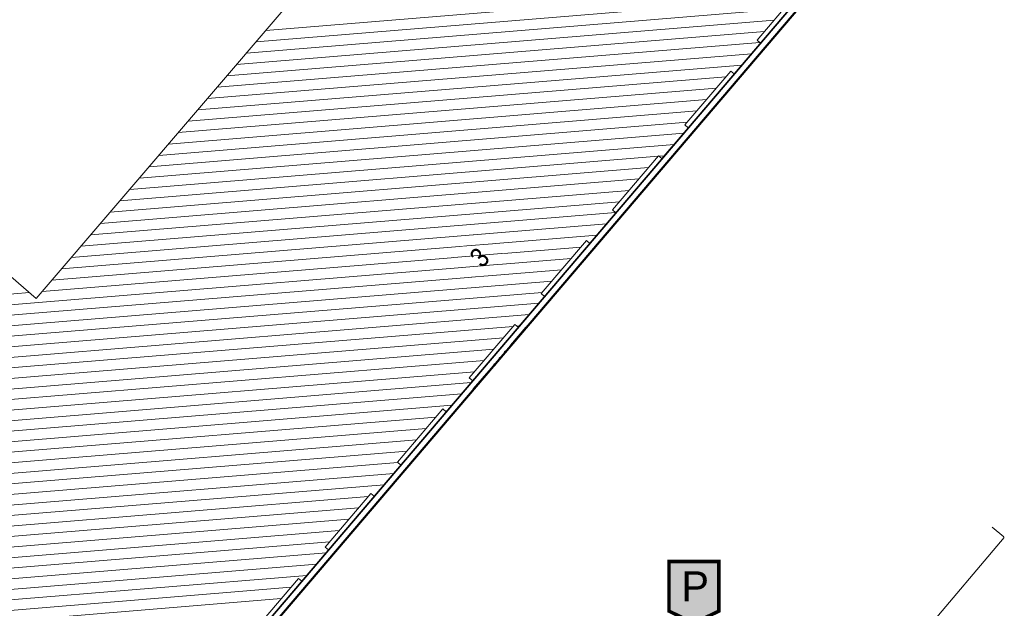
# Model space of a CAD drawing. Header units: metres. Extents: x 32365810 to 32367010, y 5620411 to 5622366.
# Tile 59 of 198: x 32366177 to 32366212, y 5621952 to 5621973. Entities that reach past the tile are written whole.
import ezdxf

# ---------------------------------------------------------------- set-up
doc = ezdxf.new("R2010")
doc.units = ezdxf.units.M
for name, pattern in [('1600.1047', [0]), ('1600.2013', [0, 0]), ('1600.2028', [0]), ('1600.2505', [0]), ('1600.25101', [0])]:
    doc.linetypes.add(name, pattern=pattern)
doc.layers.get('0').update_dxf_attribs({"color": 1, "linetype": 'CONTINUOUS'})
for name, color, linetype in [('Flurstücke_Grenzpunkte', 11, 'CONTINUOUS'), ('Gebäude', 31, 'CONTINUOUS'), ('Lagebezeichnungen', 12, 'CONTINUOUS'), ('Siedlungsflächen - Bauwerke u. Einrichtungen', 51, 'CONTINUOUS')]:
    doc.layers.add(name, color=color, linetype=linetype)
doc.styles.add('Arial', font='Arial.ttf')
doc.styles.add('Hausnummern NRW', font='Arial.ttf', dxfattribs={"width": 0.85})

# ---------------------------------------------------------------- blocks, each defined once
blk = doc.blocks.new('Flurgrenze_ Begleitsignatur')
at = {"color": 0, "lineweight": -2}
for p, q in [((-0.29, 0), (-0.12, 0)), ((0.12, 0), (0.29, 0))]:
    blk.add_line(p, q, dxfattribs=at)
for p in [(-0.06, 0), (0, 0), (0.06, 0)]:
    blk.add_point(p, dxfattribs=at)
blk = doc.blocks.new('O243')
at = {"layer": 'Flurstücke_Grenzpunkte', "color": 251, "linetype": '1600.2013', "lineweight": 50, "true_color": 0x566563}
blk.add_line((32366181.830197, 5621946.912998), (32366205.960197, 5621975.206998), dxfattribs=at)
at = {"layer": 'Flurstücke_Grenzpunkte', "color": 251, "lineweight": 50, "true_color": 0x566563, "xscale": 5, "yscale": 5, "zscale": 5, "rotation": 49.54142729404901}
blk.add_blockref('Flurgrenze_ Begleitsignatur', (32366193.895197, 5621961.059998), dxfattribs=at)
blk = doc.blocks.new('O759')
at = {"layer": 'Flurstücke_Grenzpunkte', "color": 7, "linetype": '1600.2028', "lineweight": 35}
blk.add_line((32366205.789, 5621975.353), (32366181.659, 5621947.059), dxfattribs=at)
blk = doc.blocks.new('O864')
at = {"layer": 'Flurstücke_Grenzpunkte', "color": 7, "linetype": '1600.2028', "lineweight": 35}
blk.add_line((32366205.789, 5621975.353), (32366181.659, 5621947.059), dxfattribs=at)
blk = doc.blocks.new('Senkrechter Strich')
at = {"color": 0, "lineweight": -2}
blk.add_line((0, 0.5), (0, -0.5), dxfattribs=at)
blk = doc.blocks.new('O3457')
at = {"layer": 'Siedlungsflächen - Bauwerke u. Einrichtungen', "color": 7, "linetype": '1600.25101', "lineweight": 18}
blk.add_line((32366211.904, 5621954.671), (32366196.104, 5621936.073), dxfattribs=at)
at = {"layer": 'Siedlungsflächen - Bauwerke u. Einrichtungen', "color": 7, "lineweight": 18, "xscale": 0.55, "yscale": 0.55, "zscale": 0.55}
for p, rotation in [((32366211.675368, 5621954.865235), 229.650311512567), ((32366195.875368, 5621936.267235), 49.650311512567)]:
    blk.add_blockref('Senkrechter Strich', p, dxfattribs=dict(at, rotation=rotation))
blk = doc.blocks.new('O2434')
at = {"layer": 'Gebäude', "color": 7, "linetype": '1600.2505', "lineweight": 18}
for p, q in [((32366203.077, 5621972.418), (32366204.728, 5621974.355)), ((32366177.339, 5621963.202), (32366186.299, 5621973.652)), ((32366165.786, 5621973.108), (32366177.339, 5621963.202)), ((32366203.199, 5621972.314), (32366203.077, 5621972.418)), ((32366202.259, 5621971.212), (32366203.199, 5621972.314)), ((32366200.498, 5621969.393), (32366202.138, 5621971.316)), ((32366202.138, 5621971.316), (32366202.259, 5621971.212)), ((32366199.679, 5621968.188), (32366200.62, 5621969.289)), ((32366200.62, 5621969.289), (32366200.498, 5621969.393)), ((32366197.912, 5621966.362), (32366199.559, 5621968.292)), ((32366199.559, 5621968.292), (32366199.679, 5621968.188)), ((32366197.101, 5621965.164), (32366198.034, 5621966.258)), ((32366198.034, 5621966.258), (32366197.912, 5621966.362)), ((32366195.366, 5621963.375), (32366196.98, 5621965.268)), ((32366196.98, 5621965.268), (32366197.101, 5621965.164)), ((32366194.548, 5621962.17), (32366195.488, 5621963.272)), ((32366195.488, 5621963.272), (32366195.366, 5621963.375)), ((32366192.799, 5621960.366), (32366194.427, 5621962.274)), ((32366194.427, 5621962.274), (32366194.548, 5621962.17)), ((32366191.976, 5621959.153), (32366192.921, 5621960.262)), ((32366192.921, 5621960.262), (32366192.799, 5621960.366)), ((32366190.234, 5621957.359), (32366191.854, 5621959.257)), ((32366191.854, 5621959.257), (32366191.976, 5621959.153)), ((32366189.403, 5621956.138), (32366190.356, 5621957.255)), ((32366190.356, 5621957.255), (32366190.234, 5621957.359)), ((32366187.649, 5621954.327), (32366189.281, 5621956.242)), ((32366189.281, 5621956.242), (32366189.403, 5621956.138)), ((32366186.818, 5621953.106), (32366187.771, 5621954.223)), ((32366187.771, 5621954.223), (32366187.649, 5621954.327)), ((32366185.056, 5621951.287), (32366186.696, 5621953.21)), ((32366186.696, 5621953.21), (32366186.818, 5621953.106))]:
    blk.add_line(p, q, dxfattribs=at)
at = {"layer": 'Lagebezeichnungen', "color": 7, "lineweight": 18, "insert": (32366193.168, 5621964.663), "char_height": 0.7, "attachment_point": 5, "rotation": 45.7645, "line_spacing_factor": 0.69, "style": 'Hausnummern NRW', "bg_fill": 2}
blk.add_mtext('3', dxfattribs=at)
blk = doc.blocks.new('Tiefgarage')
at = {"true_color": 0xffffff}
blk.add_hatch(color=7, dxfattribs=at).paths.add_polyline_path([(-0.38168, -0.290077), (-0.38168, 0.473282), (0.38168, 0.473282), (0.38168, -0.290077), (0, -0.473282)], flags=0)
at = {"color": 7, "const_width": 0.053435}
blk.add_lwpolyline([(-0.38168, -0.290077), (-0.38168, 0.473282), (0.38168, 0.473282), (0.38168, -0.290077), (0, -0.473282)], close=True, dxfattribs=at)
at = {"color": 7, "insert": (-0.19429, -0.137404), "char_height": 0.458016, "attachment_point": 7, "line_spacing_factor": 0.69, "style": 'Arial'}
blk.add_mtext('P', dxfattribs=at)
blk = doc.blocks.new('O2839')
at = {"layer": 'Gebäude', "color": 142, "lineweight": 18, "true_color": 0x12adde, "xscale": 2.325, "yscale": 2.325, "zscale": 2.325}
blk.add_blockref('Tiefgarage', (32366200.821, 5621952.714), dxfattribs=at)
blk = doc.blocks.new('*X1169')
at = {"color": 253, "linetype": '1600.1047', "lineweight": 18, "true_color": 0xb2b2b2}
for p, q in [((32366204.717754, 5621974.342979), (32366185.534491, 5621972.760357)), ((32366204.372779, 5621973.938245), (32366185.187309, 5621972.35544)), ((32366204.027804, 5621973.53351), (32366184.840127, 5621971.950524)), ((32366203.682829, 5621973.128776), (32366184.492944, 5621971.545607)), ((32366203.337854, 5621972.724041), (32366184.145762, 5621971.14069)), ((32366203.175136, 5621972.334343), (32366183.79858, 5621970.735774)), ((32366202.874216, 5621971.933243), (32366183.451398, 5621970.330857)), ((32366202.52896, 5621971.528485), (32366183.104216, 5621969.925941)), ((32366201.958154, 5621971.10512), (32366182.757034, 5621969.521024)), ((32366201.612968, 5621970.700368), (32366182.409852, 5621969.116107)), ((32366201.267782, 5621970.295616), (32366182.06267, 5621968.711191)), ((32366200.922595, 5621969.890864), (32366181.715488, 5621968.306274)), ((32366200.577409, 5621969.486112), (32366181.368306, 5621967.901358)), ((32366200.458489, 5621969.100027), (32366181.021124, 5621967.496441)), ((32366200.1125, 5621968.695209), (32366180.673942, 5621967.091525)), ((32366199.541807, 5621968.271853), (32366180.32676, 5621966.686608)), ((32366199.766511, 5621968.290391), (32366199.578732, 5621968.274899)), ((32366199.196388, 5621967.867082), (32366179.979577, 5621966.281691)), ((32366198.85097, 5621967.46231), (32366179.632395, 5621965.876775)), ((32366198.505551, 5621967.057539), (32366179.285213, 5621965.471858)), ((32366198.160132, 5621966.652768), (32366178.938031, 5621965.066942)), ((32366198.025349, 5621966.265375), (32366178.590849, 5621964.662025)), ((32366197.696234, 5621965.861949), (32366178.243667, 5621964.257108)), ((32366197.351048, 5621965.457197), (32366177.896485, 5621963.852192)), ((32366196.780352, 5621965.03384), (32366177.549303, 5621963.447275)), ((32366196.435261, 5621964.629096), (32366164.117149, 5621961.962846)), ((32366196.09017, 5621964.224352), (32366164.520842, 5621961.619877)), ((32366195.745079, 5621963.819608), (32366164.924535, 5621961.276908)), ((32366177.096511, 5621963.40992), (32366163.713455, 5621962.305815)), ((32366195.399989, 5621963.414864), (32366165.328228, 5621960.933938)), ((32366195.280493, 5621963.028731), (32366165.731922, 5621960.590969)), ((32366194.935237, 5621962.623974), (32366166.135615, 5621960.248)), ((32366194.364374, 5621962.200603), (32366166.539308, 5621959.905031)), ((32366194.589981, 5621962.219216), (32366194.499431, 5621962.211746)), ((32366194.019007, 5621961.795837), (32366166.943001, 5621959.562061)), ((32366193.67364, 5621961.39107), (32366167.346695, 5621959.219092)), ((32366193.328273, 5621960.986303), (32366167.750388, 5621958.876123)), ((32366192.982906, 5621960.581536), (32366168.154081, 5621958.533154)), ((32366192.864316, 5621960.195478), (32366168.557774, 5621958.190184)), ((32366192.519441, 5621959.790752), (32366168.961468, 5621957.847215)), ((32366192.174566, 5621959.386026), (32366169.365161, 5621957.504246)), ((32366191.602697, 5621958.962572), (32366169.768854, 5621957.161277)), ((32366191.257208, 5621958.557796), (32366170.172548, 5621956.818307)), ((32366190.911719, 5621958.153019), (32366170.576241, 5621956.475338)), ((32366190.566229, 5621957.748242), (32366170.979934, 5621956.132369)), ((32366190.249446, 5621957.345833), (32366171.383627, 5621955.7894)), ((32366190.102096, 5621956.957403), (32366171.787321, 5621955.44643)), ((32366189.75676, 5621956.552638), (32366172.191014, 5621955.103461)), ((32366189.184854, 5621956.129182), (32366172.594707, 5621954.760492)), ((32366189.411424, 5621956.147874), (32366189.393183, 5621956.146369)), ((32366188.839936, 5621955.724452), (32366172.9984, 5621954.417523)), ((32366188.495017, 5621955.319722), (32366173.402094, 5621954.074553)), ((32366188.150098, 5621954.914992), (32366173.805787, 5621953.731584)), ((32366187.80518, 5621954.510262), (32366174.20948, 5621953.388615)), ((32366187.686719, 5621954.124215), (32366174.613173, 5621953.045646)), ((32366187.341383, 5621953.719451), (32366175.016867, 5621952.702676)), ((32366186.996047, 5621953.314687), (32366175.42056, 5621952.359707)), ((32366186.424143, 5621952.891231), (32366175.824253, 5621952.016738)), ((32366186.078956, 5621952.486479), (32366176.227947, 5621951.673769))]:
    blk.add_line(p, q, dxfattribs=at)

msp = doc.modelspace()

# ---------------------------------------------------------------- block references
at = {"layer": 'Flurstücke_Grenzpunkte', "color": 7, "true_color": 0xffffff}
msp.add_blockref('O243', (0, 0), dxfattribs=at)

# ---------------------------------------------------------------- next in the draw order: block references
msp.add_blockref('O759', (0, 0), dxfattribs=at)

# ---------------------------------------------------------------- next in the draw order: block references
msp.add_blockref('O864', (0, 0), dxfattribs=at)

# ---------------------------------------------------------------- next in the draw order: block references
at = {"layer": 'Siedlungsflächen - Bauwerke u. Einrichtungen', "color": 7, "true_color": 0xffffff}
msp.add_blockref('O3457', (0, 0), dxfattribs=at)

# ---------------------------------------------------------------- next in the draw order: block references
at = {"layer": 'Gebäude', "color": 7, "true_color": 0xffffff}
msp.add_blockref('O2434', (0, 0), dxfattribs=at)

# ---------------------------------------------------------------- next in the draw order: block references
msp.add_blockref('O2839', (0, 0), dxfattribs=at)

# ---------------------------------------------------------------- next in the draw order: block references
at = {"layer": 'Siedlungsflächen - Bauwerke u. Einrichtungen', "color": 7, "true_color": 0xffffff}
msp.add_blockref('*X1169', (0, 0), dxfattribs=at)

doc.saveas('drawing.dxf')
